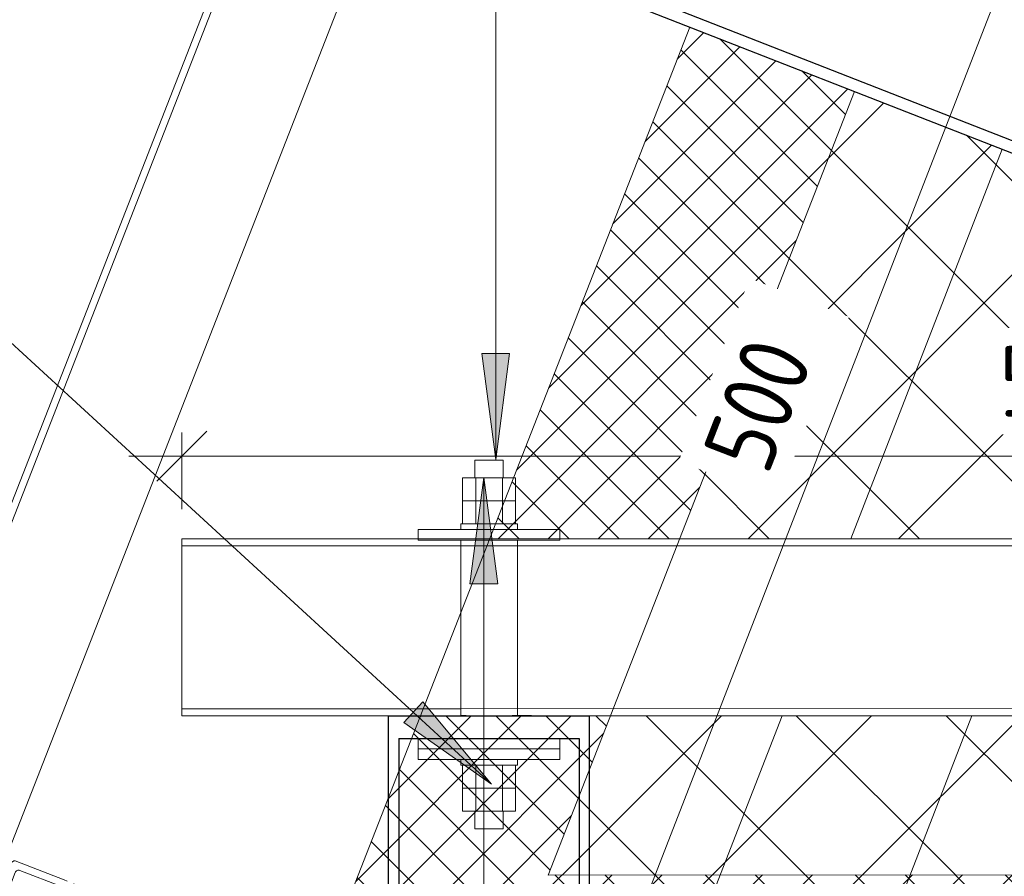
# Model space of a CAD drawing. Header units: millimetres. Extents: x -7375013 to -7372366, y 5958442 to 5960915.
# Tile 4 of 26: x -7374494 to -7374215, y 5959046 to 5959288. Entities that reach past the tile are written whole.
import ezdxf

# ---------------------------------------------------------------- set-up
doc = ezdxf.new("R2010")
doc.units = ezdxf.units.MM
doc.layers.add('Линии', color=7, linetype='Continuous', lineweight=18, true_color=0x00a600)
for name, color, linetype, lineweight in [('Марки по нескольким категориям', 7, 'Continuous', 9), ('Обобщенные модели', 7, 'Continuous', 18), ('Размеры', 7, 'Continuous', 9), ('Размеры-10', 7, 'Continuous', 9), ('Тонкие линии', 7, 'Continuous', 18), ('Элементы узлов', 7, 'Continuous', 18)]:
    doc.layers.add(name, color=color, linetype=linetype, lineweight=lineweight)
doc.styles.add('GOST Common', font='GOST_Common.ttf', dxfattribs={"width": 0.9, "height": 20})
doc.dimstyles.new('ADSK_Основной_2_0', dxfattribs={"dimscale": 304.8, "dimtxt": 20.1143, "dimasz": 0.046391, "dimexe": 0.049213, "dimexo": 0.098425, "dimgap": 0.016404, "dimtad": 1, "dimdec": 0, "dimzin": 0, "dimdsep": 46, "dimtxsty": 'GOST Common', "dimblk1": 'OBLIQUE', "dimblk2": 'OBLIQUE', "dimsah": 1, "dimcen": 0.09, "dimdle": 0.049213, "dimazin": 0, "dimtfac": 1, "dimtdec": 4, "dimtix": 1, "dimtmove": 0, "dimatfit": 3, "dimfxl": 1, "dimtvp": 1, "dimtfill": 1, "dimtolj": 1, "dimtzin": 0, "dimarcsym": 2})

# ---------------------------------------------------------------- blocks, each defined once
blk = doc.blocks.new('HILTI_s_Профиль_MFT-ST - Профиль MFT-ST 50x50x2_0-21302728-Разрез 61')
at = {"layer": 'Обобщенные модели'}
for p, q in [((-7374116.42, 5959141.78), (-7374447.72, 5959141.76)), ((-7374447.72, 5959091.76), (-7374447.72, 5959141.76)), ((-7374447.72, 5959091.76), (-7374389.32, 5959091.76)), ((-7374332.52, 5959091.76), (-7373947.72, 5959091.79))]:
    blk.add_line(p, q, dxfattribs=at)
at = {"layer": 'Обобщенные модели', "color": 254, "true_color": 0xcccccc}
for p, q in [((-7374447.72, 5959141.76), (-7374447.72, 5959139.76)), ((-7374380.92, 5959141.76), (-7374447.72, 5959141.76)), ((-7374116.42, 5959141.78), (-7374340.92, 5959141.76)), ((-7373947.72, 5959139.79), (-7374447.72, 5959139.76)), ((-7374447.72, 5959093.76), (-7374447.72, 5959139.76)), ((-7374447.72, 5959139.76), (-7374447.72, 5959093.76)), ((-7374368.91, 5959139.76), (-7374447.72, 5959139.76)), ((-7374106.72, 5959139.78), (-7374352.93, 5959139.76)), ((-7373947.72, 5959093.79), (-7374447.72, 5959093.76)), ((-7374447.72, 5959093.76), (-7374447.72, 5959091.76)), ((-7374447.72, 5959093.76), (-7374368.92, 5959093.76)), ((-7374352.92, 5959093.76), (-7373947.72, 5959093.79)), ((-7374389.32, 5959091.76), (-7374447.72, 5959091.76)), ((-7373947.72, 5959091.79), (-7374332.52, 5959091.76))]:
    blk.add_line(p, q, dxfattribs=at)
at = {"layer": 'Обобщенные модели', "color": 7, "true_color": 0xf4f4f4}
for p, q in [((-7374447.72, 5959139.76), (-7374447.72, 5959093.76)), ((-7374372.92, 5959091.76), (-7374389.32, 5959091.76)), ((-7374332.52, 5959091.76), (-7374348.92, 5959091.76))]:
    blk.add_line(p, q, dxfattribs=at)
at = {"layer": 'Обобщенные модели', "color": 7, "true_color": 0xfcfcfc}
for p, q in [((-7374368.92, 5959091.76), (-7374372.92, 5959091.76)), ((-7374348.92, 5959091.76), (-7374352.92, 5959091.76))]:
    blk.add_line(p, q, dxfattribs=at)
blk = doc.blocks.new('HILTI_s_Кронштейн_MFT-RB_L - Усиленный кронштейн MFT-RB 190 L-21018783-Разрез 61')
at = {"layer": 'Обобщенные модели', "lineweight": 25}
for p, q in [((-7374326.33, 5959353.32), (-7374325.12, 5959356.39)), ((-7374325.12, 5959356.39), (-7374148.18, 5959287.17)), ((-7374155.34, 5959286.43), (-7374326.33, 5959353.32)), ((-7374344.91, 5959305.82), (-7374346.11, 5959302.75)), ((-7374173.92, 5959238.94), (-7374344.91, 5959305.82)), ((-7374346.11, 5959302.75), (-7374169.16, 5959233.53)), ((-7374155.34, 5959286.43), (-7374173.92, 5959238.94)), ((-7374148.18, 5959287.17), (-7374169.16, 5959233.53))]:
    blk.add_line(p, q, dxfattribs=at)
blk = doc.blocks.new('HILTI_s_Кронштейн_MFT-RB_L - Усиленный кронштейн MFT-RB 140 L-21343219-Разрез 61')
at = {"layer": 'Обобщенные модели', "lineweight": 25}
for p, q in [((-7374389.31, 5958951.77), (-7374389.32, 5959091.77)), ((-7374389.32, 5959091.77), (-7374332.52, 5959091.77)), ((-7374332.51, 5958951.77), (-7374332.52, 5959091.77)), ((-7374386.42, 5959085.37), (-7374386.41, 5958951.77)), ((-7374386.42, 5959085.37), (-7374335.42, 5959085.37)), ((-7374335.42, 5959085.37), (-7374335.41, 5958951.77)), ((-7374386.41, 5958951.77), (-7374389.31, 5958951.77)), ((-7374335.41, 5958951.77), (-7374332.51, 5958951.77))]:
    blk.add_line(p, q, dxfattribs=at)
at = {"layer": 'Обобщенные модели', "color": 7, "lineweight": 25, "true_color": 0xf4f4f4}
for p, q in [((-7374367.42, 5959091.77), (-7374368.92, 5959091.77)), ((-7374350.53, 5959091.77), (-7374354.42, 5959091.77)), ((-7374352.92, 5959091.77), (-7374349.66, 5959091.77)), ((-7374348.92, 5959091.77), (-7374350.53, 5959091.77)), ((-7374349.66, 5959091.77), (-7374348.92, 5959091.77))]:
    blk.add_line(p, q, dxfattribs=at)
blk = doc.blocks.new('HILTI_s_Шайба_MFT-BFW - Шайба MFT-BFW 30x40x3-V15-Разрез 61')
at = {"layer": 'Обобщенные модели'}
for p, q in [((-7374380.92, 5959082.37), (-7374380.92, 5959085.37)), ((-7374340.92, 5959085.37), (-7374340.92, 5959082.37)), ((-7374340.92, 5959082.37), (-7374380.92, 5959082.37))]:
    blk.add_line(p, q, dxfattribs=at)
blk = doc.blocks.new('HILTI_s_Профиль_MFT-ST - Профиль MFT-ST 50x50x2_0-V16-Разрез 61')
at = {"layer": 'Обобщенные модели', "color": 254, "true_color": 0xcccccc}
for p, q in [((-7374447.72, 5959139.76), (-7374447.72, 5959141.76)), ((-7374380.92, 5959141.76), (-7374447.72, 5959141.76)), ((-7374116.42, 5959141.78), (-7374340.92, 5959141.76)), ((-7374447.72, 5959091.76), (-7374447.72, 5959093.76)), ((-7374447.72, 5959091.76), (-7374389.32, 5959091.76)), ((-7374332.52, 5959091.76), (-7373947.72, 5959091.79))]:
    blk.add_line(p, q, dxfattribs=at)
at = {"layer": 'Обобщенные модели', "color": 7, "true_color": 0xf4f4f4}
for p, q in [((-7374447.72, 5959093.76), (-7374447.72, 5959139.76)), ((-7374389.32, 5959091.76), (-7374372.92, 5959091.76)), ((-7374348.92, 5959091.76), (-7374332.52, 5959091.76))]:
    blk.add_line(p, q, dxfattribs=at)
at = {"layer": 'Обобщенные модели', "color": 7, "true_color": 0xfcfcfc}
for p, q in [((-7374372.92, 5959091.76), (-7374368.92, 5959091.76)), ((-7374352.92, 5959091.76), (-7374348.92, 5959091.76))]:
    blk.add_line(p, q, dxfattribs=at)
blk = doc.blocks.new('HILTI_s_Шпилька_А2-70 - Резьбовая шпилька нерж_-21354349-Разрез 61')
at = {"layer": 'Обобщенные модели'}
for p, q in [((-7374364.92, 5959163.97), (-7374364.92, 5959158.97)), ((-7374364.92, 5959163.97), (-7374356.92, 5959163.97)), ((-7374356.92, 5959158.97), (-7374356.92, 5959163.97)), ((-7374364.92, 5959064.77), (-7374364.92, 5959059.77)), ((-7374356.92, 5959059.77), (-7374356.92, 5959064.77)), ((-7374356.92, 5959059.77), (-7374364.92, 5959059.77))]:
    blk.add_line(p, q, dxfattribs=at)
blk = doc.blocks.new('HILTI_s_Профиль_MFT-O - Профиль MFT-O 16x2 3m-21354350-Разрез 61')
at = {"layer": 'Обобщенные модели', "color": 254, "true_color": 0xcccccc}
for p, q in [((-7374368.92, 5959141.37), (-7374368.92, 5959091.77)), ((-7374352.92, 5959091.77), (-7374352.92, 5959141.37))]:
    blk.add_line(p, q, dxfattribs=at)
blk = doc.blocks.new('HILTI_s_Гайка_шестигранная_А2-70 - Гайка шестигранная_нерж-21342629-Разрез 61')
at = {"layer": 'Обобщенные модели'}
for p, q in [((-7374368.43, 5959152.47), (-7374364.68, 5959152.47)), ((-7374368.43, 5959145.97), (-7374368.43, 5959152.47)), ((-7374364.68, 5959152.47), (-7374357.17, 5959152.47)), ((-7374364.68, 5959145.97), (-7374364.68, 5959152.47)), ((-7374357.17, 5959152.47), (-7374353.42, 5959152.47)), ((-7374357.17, 5959145.97), (-7374357.17, 5959152.47)), ((-7374353.42, 5959145.97), (-7374353.42, 5959152.47))]:
    blk.add_line(p, q, dxfattribs=at)
blk = doc.blocks.new('HILTI_s_Шайба_А2-70 - Шайба плоская_нерж-21342630-Разрез 61')
at = {"layer": 'Обобщенные модели'}
for p, q in [((-7374368.92, 5959145.97), (-7374368.92, 5959144.37)), ((-7374368.92, 5959145.97), (-7374352.92, 5959145.97)), ((-7374352.92, 5959144.37), (-7374352.92, 5959145.97))]:
    blk.add_line(p, q, dxfattribs=at)
blk = doc.blocks.new('HILTI_s_Шайба_MFT-BFW - Шайба MFT-BFW 30x40x3-V21-Разрез 61')
at = {"layer": 'Обобщенные модели'}
for p, q in [((-7374380.92, 5959082.37), (-7374340.92, 5959082.37)), ((-7374380.92, 5959079.37), (-7374380.92, 5959082.37)), ((-7374340.92, 5959082.37), (-7374340.92, 5959079.37)), ((-7374340.92, 5959079.37), (-7374380.92, 5959079.37))]:
    blk.add_line(p, q, dxfattribs=at)
blk = doc.blocks.new('HILTI_s_Шайба_MFT-BFW - Шайба MFT-BFW 30x40x3-V22-Разрез 61')
at = {"layer": 'Обобщенные модели'}
for p, q in [((-7374380.92, 5959144.37), (-7374340.92, 5959144.37)), ((-7374380.92, 5959141.76), (-7374380.92, 5959144.37)), ((-7374340.92, 5959141.76), (-7374340.92, 5959144.37))]:
    blk.add_line(p, q, dxfattribs=at)
at = {"layer": 'Обобщенные модели', "color": 254, "true_color": 0xcccccc}
for p, q in [((-7374380.92, 5959141.37), (-7374380.92, 5959141.76)), ((-7374340.92, 5959141.37), (-7374380.92, 5959141.37)), ((-7374340.92, 5959141.37), (-7374340.92, 5959141.76))]:
    blk.add_line(p, q, dxfattribs=at)
blk = doc.blocks.new('HILTI_s_Гайка_шестигранная_А2-70 - Гайка шестигранная_нерж-V23-Разрез 61')
at = {"layer": 'Обобщенные модели'}
for p, q in [((-7374368.42, 5959071.27), (-7374364.67, 5959071.27)), ((-7374368.42, 5959071.27), (-7374368.42, 5959064.77)), ((-7374364.67, 5959071.27), (-7374357.16, 5959071.27)), ((-7374364.67, 5959071.27), (-7374364.67, 5959064.77)), ((-7374357.16, 5959071.27), (-7374353.41, 5959071.27)), ((-7374357.16, 5959071.27), (-7374357.16, 5959064.77)), ((-7374353.41, 5959071.27), (-7374353.41, 5959064.77)), ((-7374364.67, 5959064.77), (-7374368.42, 5959064.77)), ((-7374357.16, 5959064.77), (-7374364.67, 5959064.77)), ((-7374353.41, 5959064.77), (-7374357.16, 5959064.77))]:
    blk.add_line(p, q, dxfattribs=at)
blk = doc.blocks.new('HILTI_s_Гайка_шестигранная_А2-70 - Гайка шестигранная_нерж-V24-Разрез 61')
at = {"layer": 'Обобщенные модели'}
for p, q in [((-7374368.43, 5959158.97), (-7374364.68, 5959158.97)), ((-7374368.43, 5959152.47), (-7374368.43, 5959158.97)), ((-7374364.68, 5959158.97), (-7374357.17, 5959158.97)), ((-7374364.68, 5959158.97), (-7374364.68, 5959152.47)), ((-7374357.17, 5959158.97), (-7374353.42, 5959158.97)), ((-7374357.17, 5959152.47), (-7374357.17, 5959158.97)), ((-7374353.42, 5959152.47), (-7374353.42, 5959158.97)), ((-7374364.68, 5959152.47), (-7374368.43, 5959152.47)), ((-7374357.17, 5959152.47), (-7374364.68, 5959152.47)), ((-7374353.42, 5959152.47), (-7374357.17, 5959152.47))]:
    blk.add_line(p, q, dxfattribs=at)
blk = doc.blocks.new('HILTI_s_Гайка_шестигранная_А2-70 - Гайка шестигранная_нерж-V25-Разрез 61')
at = {"layer": 'Обобщенные модели'}
for p, q in [((-7374368.42, 5959077.77), (-7374368.42, 5959071.27)), ((-7374364.67, 5959077.77), (-7374364.67, 5959071.27)), ((-7374357.17, 5959077.77), (-7374357.16, 5959071.27)), ((-7374353.41, 5959077.77), (-7374353.41, 5959071.27)), ((-7374364.67, 5959071.27), (-7374368.42, 5959071.27)), ((-7374357.16, 5959071.27), (-7374364.67, 5959071.27)), ((-7374353.41, 5959071.27), (-7374357.16, 5959071.27))]:
    blk.add_line(p, q, dxfattribs=at)
blk = doc.blocks.new('HILTI_s_Шайба_А2-70 - Шайба плоская_нерж-V26-Разрез 61')
at = {"layer": 'Обобщенные модели'}
for p, q in [((-7374368.92, 5959079.37), (-7374368.92, 5959077.77)), ((-7374352.92, 5959077.77), (-7374352.92, 5959079.37)), ((-7374352.92, 5959077.77), (-7374368.92, 5959077.77))]:
    blk.add_line(p, q, dxfattribs=at)
blk = doc.blocks.new('HILTI_s_Профиль_MFT-ST - Профиль MFT-ST 50x50x2_0-21303976-Разрез 61')
at = {"layer": 'Обобщенные модели'}
for p, q in [((-7374215.9, 5959251.82), (-7374258.68, 5959141.77)), ((-7374278.11, 5959091.77), (-7374335.91, 5958943.06)), ((-7374292.95, 5958915.57), (-7374224.47, 5959091.77))]:
    blk.add_line(p, q, dxfattribs=at)
blk = doc.blocks.new('HILTI_s_Салазка_MFT-CCF - Салазка MFT-CCF S58-V33-Разрез 61')
at = {"layer": 'Обобщенные модели'}
for p, q in [((-7374507, 5959021.68), (-7374495.95, 5959050.11)), ((-7374494.85, 5959050.73), (-7374481.05, 5959045.37)), ((-7374494.82, 5959047.5), (-7374505.13, 5959020.96)), ((-7374481.78, 5959043.51), (-7374493.52, 5959048.07)), ((-7374490.92, 5959019.99), (-7374481.78, 5959043.51)), ((-7374481.05, 5959045.37), (-7374480.18, 5959045.03)), ((-7374478.32, 5959044.31), (-7374475.18, 5959043.09)), ((-7374475.18, 5959043.09), (-7374476.25, 5959040.35)), ((-7374510.08, 5959013.74), (-7374507, 5959021.68)), ((-7374505.13, 5959020.96), (-7374508.22, 5959013.02)), ((-7374495.5, 5959013.73), (-7374493.14, 5959019.78)), ((-7374491.85, 5959020.35), (-7374490.92, 5959019.99)), ((-7374494, 5959012.07), (-7374494.93, 5959012.43)), ((-7374518.05, 5958993.26), (-7374511.17, 5959010.95)), ((-7374509.31, 5959010.22), (-7374515.45, 5958994.41)), ((-7374503.14, 5958988.56), (-7374494, 5959012.07)), ((-7374514.88, 5958993.12), (-7374503.14, 5958988.56)), ((-7374503.86, 5958986.69), (-7374517.66, 5958992.05)), ((-7374499.81, 5958991.58), (-7374500.85, 5958988.91)), ((-7374498.71, 5958988.07), (-7374498.04, 5958989.79)), ((-7374496.18, 5958989.07), (-7374497.99, 5958984.41)), ((-7374497.99, 5958984.41), (-7374503.86, 5958986.69))]:
    blk.add_line(p, q, dxfattribs=at)
at = {"layer": 'Обобщенные модели', "flags": 128}
for points in [[(-7374495.95, 5959050.11), (-7374495.87, 5959050.26), (-7374495.77, 5959050.4), (-7374495.65, 5959050.52), (-7374495.51, 5959050.62), (-7374495.36, 5959050.69), (-7374495.19, 5959050.73), (-7374495.02, 5959050.75), (-7374494.85, 5959050.73)], [(-7374493.52, 5959048.07), (-7374493.71, 5959048.12), (-7374493.91, 5959048.14), (-7374494.1, 5959048.12), (-7374494.29, 5959048.05), (-7374494.46, 5959047.96), (-7374494.61, 5959047.83), (-7374494.73, 5959047.68), (-7374494.82, 5959047.5)], [(-7374478.13, 5959041.09), (-7374478.11, 5959041.29), (-7374478.13, 5959041.5), (-7374478.19, 5959041.7), (-7374478.28, 5959041.89), (-7374478.41, 5959042.06), (-7374478.57, 5959042.21), (-7374478.75, 5959042.32), (-7374478.94, 5959042.4)], [(-7374476.99, 5959038.43), (-7374477.07, 5959038.26), (-7374477.19, 5959038.12), (-7374477.32, 5959037.99), (-7374477.48, 5959037.89), (-7374477.65, 5959037.83), (-7374477.83, 5959037.79), (-7374478.02, 5959037.79), (-7374478.2, 5959037.83), (-7374478.37, 5959037.9), (-7374478.53, 5959037.99), (-7374478.66, 5959038.12), (-7374478.78, 5959038.26), (-7374478.86, 5959038.43), (-7374478.91, 5959038.61), (-7374478.92, 5959038.79), (-7374478.91, 5959038.98), (-7374478.86, 5959039.15)], [(-7374493.14, 5959019.78), (-7374493.05, 5959019.96), (-7374492.93, 5959020.11), (-7374492.78, 5959020.24), (-7374492.61, 5959020.34), (-7374492.43, 5959020.4), (-7374492.23, 5959020.42), (-7374492.04, 5959020.41), (-7374491.85, 5959020.35)], [(-7374494.93, 5959012.43), (-7374495.1, 5959012.52), (-7374495.26, 5959012.64), (-7374495.38, 5959012.79), (-7374495.48, 5959012.96), (-7374495.54, 5959013.15), (-7374495.57, 5959013.34), (-7374495.55, 5959013.54), (-7374495.5, 5959013.73)], [(-7374517.66, 5958992.05), (-7374517.79, 5958992.16), (-7374517.91, 5958992.29), (-7374518, 5958992.43), (-7374518.07, 5958992.59), (-7374518.1, 5958992.75), (-7374518.11, 5958992.92), (-7374518.09, 5958993.09), (-7374518.05, 5958993.26)], [(-7374515.45, 5958994.41), (-7374515.5, 5958994.23), (-7374515.52, 5958994.03), (-7374515.49, 5958993.84), (-7374515.43, 5958993.65), (-7374515.34, 5958993.48), (-7374515.21, 5958993.33), (-7374515.05, 5958993.21), (-7374514.88, 5958993.12)], [(-7374498.04, 5958989.79), (-7374497.96, 5958989.96), (-7374497.85, 5958990.11), (-7374497.71, 5958990.23), (-7374497.55, 5958990.33), (-7374497.38, 5958990.39), (-7374497.2, 5958990.43), (-7374497.02, 5958990.43), (-7374496.83, 5958990.39), (-7374496.66, 5958990.33), (-7374496.51, 5958990.23), (-7374496.37, 5958990.1), (-7374496.26, 5958989.96), (-7374496.18, 5958989.79), (-7374496.13, 5958989.61), (-7374496.11, 5958989.43), (-7374496.13, 5958989.25), (-7374496.18, 5958989.07)], [(-7374500.85, 5958988.91), (-7374500.91, 5958988.7), (-7374500.93, 5958988.49), (-7374500.91, 5958988.28), (-7374500.85, 5958988.08), (-7374500.76, 5958987.89), (-7374500.63, 5958987.72), (-7374500.48, 5958987.57), (-7374500.3, 5958987.46), (-7374500.1, 5958987.38), (-7374499.89, 5958987.35), (-7374499.68, 5958987.34), (-7374499.47, 5958987.38), (-7374499.27, 5958987.46), (-7374499.09, 5958987.57), (-7374498.93, 5958987.71), (-7374498.8, 5958987.88), (-7374498.71, 5958988.07)]]:
    blk.add_lwpolyline(points, dxfattribs=at)
blk = doc.blocks.new('DIMBLOCK6-Разрез 61')
at = {"layer": 'Размеры-10', "lineweight": 18}
for p, q in [((-7374084.59, 5959231.37), (-7374088.6, 5959240.53)), ((-7374084.59, 5959231.37), (-7374080.58, 5959222.21)), ((-7374211.77, 5958906.24), (-7374215.78, 5958915.4)), ((-7374211.77, 5958906.24), (-7374207.76, 5958897.08))]:
    blk.add_line(p, q, dxfattribs=at)
at = {"layer": 'Размеры-10'}
for p, q in [((-7374065.96, 5959224.09), (-7374098.56, 5959236.84)), ((-7374217.24, 5958892.27), (-7374084.59, 5959231.37)), ((-7374084.59, 5959231.37), (-7374065.96, 5959224.09)), ((-7374462.65, 5959004.38), (-7374197.8, 5958900.77)), ((-7374211.77, 5958906.24), (-7374462.65, 5959004.38))]:
    blk.add_line(p, q, dxfattribs=at)
at = {"layer": 'Размеры-10', "color": 0, "insert": (-7374184.38, 5959061.73), "char_height": 20, "width": 47.4561, "attachment_point": 1, "rotation": 68.6356, "line_spacing_factor": 1.022761, "style": 'GOST Common', "bg_fill": 3, "box_fill_scale": 1.25, "bg_fill_color": 256, "bg_fill_true_color": 13158600, "bg_fill_transparency": 0}
blk.add_mtext('349', dxfattribs=at)
blk = doc.blocks.new('_Oblique')
at = {"color": 0, "linetype": 'ByBlock', "lineweight": -2}
blk.add_line((-0.5, -0.5), (0.5, 0.5), dxfattribs=at)
blk = doc.blocks.new('DIMBLOCK18-Разрез 61')
at = {"layer": 'Размеры-10'}
for p, q in [((-7373947.73, 5959185.17), (-7373947.72, 5959150.17)), ((-7373947.72, 5959165.17), (-7373947.73, 5959185.17)), ((-7374447.72, 5959171.76), (-7374447.72, 5959150.14)), ((-7374447.72, 5959165.14), (-7374447.72, 5959171.76)), ((-7373932.72, 5959165.17), (-7374462.72, 5959165.13))]:
    blk.add_line(p, q, dxfattribs=at)
at = {"layer": 'Размеры-10', "lineweight": 18}
for p, q in [((-7374447.72, 5959165.14), (-7374440.65, 5959172.21)), ((-7373947.72, 5959165.17), (-7373940.65, 5959172.24)), ((-7373947.72, 5959165.17), (-7373954.79, 5959158.1)), ((-7374447.72, 5959165.14), (-7374454.79, 5959158.07))]:
    blk.add_line(p, q, dxfattribs=at)
at = {"layer": 'Размеры-10', "color": 0, "insert": (-7374216.65, 5959196.29), "char_height": 20, "width": 45.4106, "attachment_point": 1, "rotation": 0.0042, "line_spacing_factor": 1.022761, "style": 'GOST Common', "bg_fill": 3, "box_fill_scale": 1.25, "bg_fill_color": 256, "bg_fill_true_color": 13158600, "bg_fill_transparency": 0}
blk.add_mtext('500', dxfattribs=at)
blk = doc.blocks.new('DIMBLOCK19-Разрез 61')
at = {"layer": 'Размеры-10'}
for p, q in [((-7374168.95, 5959419.9), (-7374360.95, 5958925.91)), ((-7374186.38, 5959410.59), (-7374160.4, 5959400.49)), ((-7374174.38, 5959405.92), (-7374186.38, 5959410.59)), ((-7374367.52, 5958944.55), (-7374341.54, 5958934.45)), ((-7374355.52, 5958939.89), (-7374367.52, 5958944.55))]:
    blk.add_line(p, q, dxfattribs=at)
at = {"layer": 'Размеры-10', "lineweight": 18}
for p, q in [((-7374174.38, 5959405.92), (-7374178.41, 5959415.07)), ((-7374174.38, 5959405.92), (-7374170.36, 5959396.77)), ((-7374355.52, 5958939.89), (-7374359.55, 5958949.04)), ((-7374355.52, 5958939.89), (-7374351.49, 5958930.74))]:
    blk.add_line(p, q, dxfattribs=at)
at = {"layer": 'Размеры-10', "color": 0, "insert": (-7374300.83, 5959166.55), "char_height": 20, "width": 45.4106, "attachment_point": 1, "rotation": 68.7602, "line_spacing_factor": 1.022761, "style": 'GOST Common', "bg_fill": 3, "box_fill_scale": 1.25, "bg_fill_color": 256, "bg_fill_true_color": 13158600, "bg_fill_transparency": 0}
blk.add_mtext('500', dxfattribs=at)
blk = doc.blocks.new('DIMBLOCK20-Разрез 61')
at = {"layer": 'Размеры-10', "lineweight": 18}
for p, q in [((-7374043.79, 5960548.55), (-7374047.8, 5960557.71)), ((-7374043.79, 5960548.55), (-7374039.78, 5960539.39)), ((-7374687.71, 5958902.07), (-7374691.72, 5958911.23)), ((-7374687.71, 5958902.07), (-7374683.71, 5958892.91))]:
    blk.add_line(p, q, dxfattribs=at)
at = {"layer": 'Размеры-10'}
for p, q in [((-7373990.08, 5960527.54), (-7374057.76, 5960554.01)), ((-7374693.18, 5958888.1), (-7374043.79, 5960548.55)), ((-7374043.79, 5960548.55), (-7373990.08, 5960527.54)), ((-7374634.01, 5958881.06), (-7374701.68, 5958907.53)), ((-7374687.71, 5958902.07), (-7374634.01, 5958881.06))]:
    blk.add_line(p, q, dxfattribs=at)
at = {"layer": 'Размеры-10', "color": 0, "insert": (-7374403.26, 5959714.9), "char_height": 20, "width": 56.0473, "attachment_point": 1, "rotation": 68.64, "line_spacing_factor": 1.022761, "style": 'GOST Common', "bg_fill": 3, "box_fill_scale": 1.25, "bg_fill_color": 256, "bg_fill_true_color": 13158600, "bg_fill_transparency": 0}
blk.add_mtext('1768', dxfattribs=at)

msp = doc.modelspace()

# ---------------------------------------------------------------- hatches: boundary and pattern name
at = {"layer": 'Элементы узлов'}
h = msp.add_hatch(dxfattribs=at)
h.set_pattern_fill('FP_1', color=256, style=0, pattern_type=2)
h.set_pattern_definition([(45, (-7374284.715, 5958338.628), (-7.07107, 7.07107), []), (135, (-7374284.715, 5958338.628), (-7.07107, -7.07107), [])])
h.paths.add_polyline_path([(-7374417.47, 5958996.76), (-7374106.51, 5958996.78), (-7374106.52, 5959046.78), (-7374344.22, 5959046.78), (-7374326.62, 5959091.76), (-7374380.31, 5959091.76), (-7374410.86, 5959013.68)])
h.paths.add_polyline_path([(-7374360.75, 5959141.76), (-7374307.05, 5959141.79), (-7374257.63, 5959268.14), (-7374304.19, 5959286.35), (-7374360.74, 5959141.79)])
h = msp.add_hatch(dxfattribs=at)
h.set_pattern_fill('FP_3', color=256, style=0, pattern_type=2)
h.set_pattern_definition([(45, (-7374284.715, 5958338.628), (-21.2132, 21.2132), []), (135, (-7374284.715, 5958338.628), (-21.2132, -21.2132), [])])
h.paths.add_polyline_path([(-7374344.22, 5959046.76), (-7374106.99, 5959046.78), (-7374106.99, 5959091.78), (-7374326.62, 5959091.76), (-7374344.22, 5959046.78)])
h.paths.add_polyline_path([(-7374307.06, 5959141.77), (-7374116.42, 5959141.79), (-7374116.42, 5959146.78), (-7374197.72, 5959146.78), (-7374164.51, 5959231.71), (-7374257.63, 5959268.14), (-7374307.05, 5959141.79)])

# ---------------------------------------------------------------- linework, layer by layer
at = {"layer": 'Линии', "color": 7}
for p, q in [((-7374606.07, 5958870.14), (-7373962.14, 5960516.61)), ((-7374601.84, 5958875.45), (-7373961.01, 5960514.02)), ((-7374554.75, 5958905.25), (-7373942.3, 5960471.27)), ((-7374533.4, 5958959.84), (-7373942.3, 5960471.27))]:
    msp.add_line(p, q, dxfattribs=at)
at = {"layer": 'Тонкие линии'}
for p, q in [((-7374304.19, 5959286.35), (-7374417.47, 5958996.76)), ((-7374257.63, 5959268.14), (-7374304.19, 5959286.35)), ((-7374257.63, 5959268.14), (-7374344.22, 5959046.76)), ((-7374344.22, 5959046.76), (-7374257.63, 5959268.14)), ((-7374164.5, 5959231.71), (-7374257.63, 5959268.14)), ((-7374344.22, 5959046.76), (-7374106.99, 5959046.78)), ((-7374106.51, 5959046.78), (-7374344.22, 5959046.76))]:
    msp.add_line(p, q, dxfattribs=at)

# ---------------------------------------------------------------- block references
at = {"layer": 'Обобщенные модели'}
for name in ['HILTI_s_Профиль_MFT-ST - Профиль MFT-ST 50x50x2_0-21303976-Разрез 61', 'HILTI_s_Кронштейн_MFT-RB_L - Усиленный кронштейн MFT-RB 190 L-21018783-Разрез 61', 'HILTI_s_Шпилька_А2-70 - Резьбовая шпилька нерж_-21354349-Разрез 61', 'HILTI_s_Гайка_шестигранная_А2-70 - Гайка шестигранная_нерж-V24-Разрез 61', 'HILTI_s_Гайка_шестигранная_А2-70 - Гайка шестигранная_нерж-21342629-Разрез 61', 'HILTI_s_Шайба_А2-70 - Шайба плоская_нерж-21342630-Разрез 61', 'HILTI_s_Шайба_MFT-BFW - Шайба MFT-BFW 30x40x3-V22-Разрез 61', 'HILTI_s_Кронштейн_MFT-RB_L - Усиленный кронштейн MFT-RB 140 L-21343219-Разрез 61', 'HILTI_s_Шайба_MFT-BFW - Шайба MFT-BFW 30x40x3-V15-Разрез 61', 'HILTI_s_Шайба_MFT-BFW - Шайба MFT-BFW 30x40x3-V21-Разрез 61', 'HILTI_s_Шайба_А2-70 - Шайба плоская_нерж-V26-Разрез 61', 'HILTI_s_Гайка_шестигранная_А2-70 - Гайка шестигранная_нерж-V25-Разрез 61', 'HILTI_s_Гайка_шестигранная_А2-70 - Гайка шестигранная_нерж-V23-Разрез 61', 'HILTI_s_Салазка_MFT-CCF - Салазка MFT-CCF S58-V33-Разрез 61']:
    msp.add_blockref(name, (0, 0), dxfattribs=at)
at = {"layer": 'Обобщенные модели', "color": 254, "true_color": 0xcccccc}
for name in ['HILTI_s_Профиль_MFT-ST - Профиль MFT-ST 50x50x2_0-21302728-Разрез 61', 'HILTI_s_Профиль_MFT-ST - Профиль MFT-ST 50x50x2_0-V16-Разрез 61', 'HILTI_s_Профиль_MFT-O - Профиль MFT-O 16x2 3m-21354350-Разрез 61']:
    msp.add_blockref(name, (0, 0), dxfattribs=at)

# ---------------------------------------------------------------- next in the draw order: dimensions: what is measured, and where the dimension line sits
at = {"layer": 'Размеры'}
dim = msp.add_linear_dim(base=(-7374084.59, 5959231.37), p1=(-7374490.59, 5959015.31), p2=(-7374093.9, 5959235.01), angle=68.6356, dimstyle='ADSK_Основной_2_0', override={"dimpost": '<>', "dimfxl": 453.47276}, dxfattribs=at)
dim.commit()
dim.dimension.update_dxf_attribs({"geometry": 'DIMBLOCK6-Разрез 61', "text_midpoint": (-7374162.15, 5959074.27)})

# ---------------------------------------------------------------- next in the draw order: linework, layer by layer
at = {"layer": 'Марки по нескольким категориям'}
msp.add_line((-7374379.63, 5959095.66), (-7374384.97, 5959089.84), dxfattribs=at)

# ---------------------------------------------------------------- next in the draw order: dimensions: what is measured, and where the dimension line sits
at = {"layer": 'Размеры'}
dim = msp.add_linear_dim(base=(-7374447.72, 5959165.14), p1=(-7373947.72, 5959155.17), p2=(-7374447.72, 5959141.76), angle=0.0042, dimstyle='ADSK_Основной_2_0', override={"dimpost": '<>', "dimfxl": 500.179032}, dxfattribs=at)
dim.commit()
dim.dimension.update_dxf_attribs({"geometry": 'DIMBLOCK18-Разрез 61', "text_midpoint": (-7374197.73, 5959180.15)})

# ---------------------------------------------------------------- next in the draw order: dimensions: what is measured, and where the dimension line sits
dim = msp.add_linear_dim(base=(-7374355.52, 5958939.89), p1=(-7374158.42, 5959399.72), p2=(-7374339.56, 5958933.68), angle=68.7602, dimstyle='ADSK_Основной_2_0', override={"dimpost": '<>', "dimfxl": 500}, dxfattribs=at)
dim.commit()
dim.dimension.update_dxf_attribs({"geometry": 'DIMBLOCK19-Разрез 61', "text_midpoint": (-7374278.93, 5959178.34)})

# ---------------------------------------------------------------- next in the draw order: hatches: boundary and pattern name
at = {"layer": 'Марки по нескольким категориям'}
for points in [[(-7374359.04, 5959164.13), (-7374355.1, 5959194.13), (-7374362.99, 5959194.13)], [(-7374362.43, 5959159.06), (-7374366.37, 5959129.06), (-7374358.48, 5959129.06)], [(-7374360.2, 5959072.46), (-7374379.63, 5959095.66), (-7374384.97, 5959089.84)]]:
    msp.add_hatch(color=256, dxfattribs=at).paths.add_polyline_path(points)

# ---------------------------------------------------------------- next in the draw order: linework, layer by layer
for p, q in [((-7374359.04, 5959164.13), (-7374359.04, 5959551.27)), ((-7374360.2, 5959072.46), (-7374529.97, 5959228.3)), ((-7374355.1, 5959194.13), (-7374362.99, 5959194.13)), ((-7374362.99, 5959194.13), (-7374359.04, 5959164.13)), ((-7374359.04, 5959164.13), (-7374355.1, 5959194.13)), ((-7374362.43, 5959159.06), (-7374366.37, 5959129.06)), ((-7374358.48, 5959129.06), (-7374362.43, 5959159.06)), ((-7374362.43, 5959159.06), (-7374362.43, 5958630.14)), ((-7374366.37, 5959129.06), (-7374358.48, 5959129.06)), ((-7374360.2, 5959072.46), (-7374379.63, 5959095.66)), ((-7374384.97, 5959089.84), (-7374360.2, 5959072.46))]:
    msp.add_line(p, q, dxfattribs=at)

# ---------------------------------------------------------------- next in the draw order: dimensions: what is measured, and where the dimension line sits
at = {"layer": 'Размеры'}
dim = msp.add_linear_dim(base=(-7374043.79, 5960548.55), p1=(-7374606.07, 5958870.14), p2=(-7373962.14, 5960516.61), angle=68.64, dimstyle='ADSK_Основной_2_0', override={"dimpost": '<>', "dimfxl": 1767.91559}, dxfattribs=at)
dim.commit()
dim.dimension.update_dxf_attribs({"geometry": 'DIMBLOCK20-Разрез 61', "text_midpoint": (-7374379.72, 5959730.77)})

doc.saveas('drawing.dxf')
